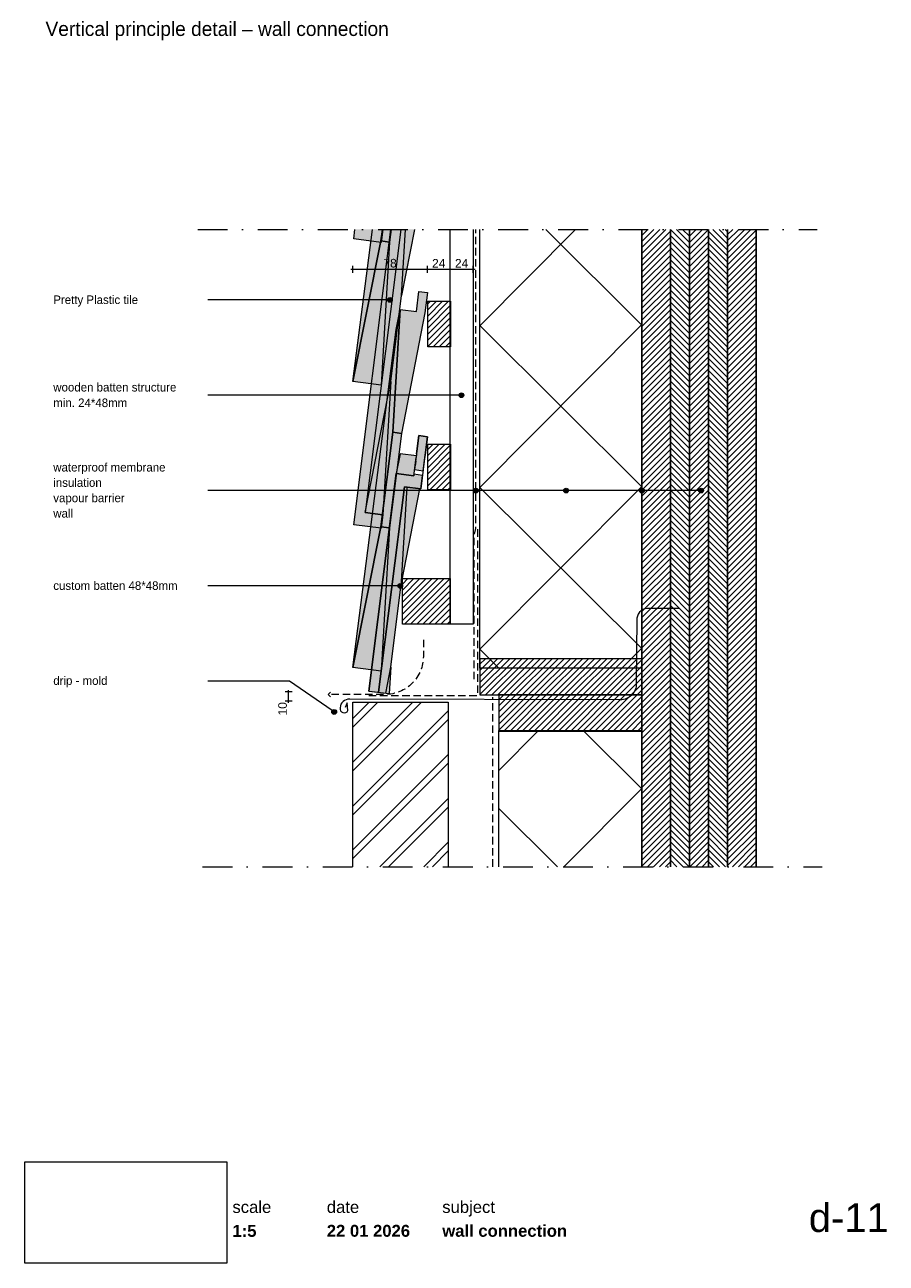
# Paper-space layout 'd-11 wall connection' of a CAD drawing. Header units: millimetres. Extents: x 14 to 194, y 11 to 271.
import ezdxf
from ezdxf.xclip import XClip

# ---------------------------------------------------------------- set-up
doc = ezdxf.new("R2010")
doc.units = ezdxf.units.MM
doc.header["$MEASUREMENT"] = 0
doc.header["$XCLIPFRAME"] = 0
for name, pattern in [('B0302', [12.51, 6.26, -3.125, 0, -3.125]), ('B0701', [2.3412, 1.56, -0.7812]), ('Wipeout_Contour', [1000, 0, -1000])]:
    doc.linetypes.add(name, pattern=pattern)
for name, color, linetype in [('#01', 7, 'Continuous'), ('00 tegels', 7, 'Continuous'), ('Dim - 1_50_100', 7, 'Continuous'), ('Info - 1_50_100', 7, 'Continuous'), ('Info - 1_5_10', 7, 'Continuous'), ('Info - Nederlands', 7, 'Continuous')]:
    doc.layers.add(name, color=color, linetype=linetype)
doc.styles.add('GENERATED_STYLE_1', font='HelveticaNeue.ttc')
doc.styles.add('GENERATED_STYLE_2', font='HelveticaNeue.ttc')
doc.styles.add('GENERATED_STYLE_3', font='Helvetica.ttc')
doc.styles.add('GENERATED_STYLE_4', font='txt')
picture_1 = doc.add_image_def('image1.png', size_in_pixel=(317, 159))
pattern_1 = [(45, (-1918.2844, -121.5242), (-0.6363961, 0.6363961), [])]
pattern_2 = [(315, (-1918.2844, -121.5242), (0.6363961, 0.6363961), [])]

# ---------------------------------------------------------------- blocks, each defined once
blk = doc.blocks.new('Drawing_1_1', base_point=(-200, 60))
at = {"color": 2, "linetype": 'Continuous', "lineweight": 0}
for s, insert, char_height, attachment_point, style in [('\\A1;{\\pql;\\fHelvetica Neue|b0|i0|c0|p0;\\W1.000000;date}', (77.08, 24.14), 2.5, 1, 'GENERATED_STYLE_1'), ('\\A1;{\\pql;\\fHelvetica Neue|b0|i0|c0|p0;\\W1.000000;subject}', (101.31, 24.14), 2.5, 1, 'GENERATED_STYLE_1'), ('\\A1;{\\pqr;\\fHelvetica Neue|b0|i0|c0|p0;\\W1.000000;d-11}', (195, 23.65), 6, 3, 'GENERATED_STYLE_1'), ('\\A1;{\\pql;\\fHelvetica Neue|b1|i0|c0|p0;\\W1.000000;1:5}', (57.28, 19.12), 2.5, 1, 'GENERATED_STYLE_2'), ('\\A1;{\\pql;\\fHelvetica Neue|b1|i0|c0|p0;\\W1.000000;22 01 2026}', (77.08, 19.14), 2.5, 1, 'GENERATED_STYLE_2'), ('\\A1;{\\pql;\\fHelvetica Neue|b1|i0|c0|p0;\\W1.000000;wall connection}', (101.31, 19.14), 2.5, 1, 'GENERATED_STYLE_2')]:
    blk.add_mtext(s, dxfattribs=dict(at, insert=insert, char_height=char_height, attachment_point=attachment_point, style=style))
at = {"color": 254, "linetype": 'Wipeout_Contour', "lineweight": 0, "ltscale": 174.062972}
blk.add_wipeout([(13.71, 11.09), (56.11, 11.09), (56.11, 32.35), (13.71, 32.35)], dxfattribs=at)
at = {"color": 2, "linetype": 'Continuous', "lineweight": 0, "insert": (57.28, 24.14), "char_height": 2.5, "attachment_point": 1, "style": 'GENERATED_STYLE_1'}
blk.add_mtext('\\A1;{\\pql;\\fHelvetica Neue|b0|i0|c0|p0;\\W1.000000;scale}', dxfattribs=at)
at = {"color": 9, "lineweight": 0}
image = blk.add_image(picture_1, insert=(13.71, 11.09), size_in_units=(42.4, 21.27), dxfattribs=at)
image.set_boundary_path([(-0.5, -0.5), (316.5, 158.5)])
blk = doc.blocks.new('Drawing_2_1', base_point=(-1918.28, -121.52))
at = {"layer": '#01', "linetype": 'Continuous', "lineweight": 0, "true_color": 0x000000}
for points in [[(89.82, 213.23), (89.86, 213.04), (89.97, 212.88), (90.13, 212.77), (90.32, 212.73), (90.51, 212.77), (90.67, 212.88), (90.78, 213.04), (90.82, 213.23), (90.78, 213.42), (90.67, 213.58), (90.51, 213.69), (90.32, 213.73), (90.13, 213.69), (89.97, 213.58), (89.86, 213.42)], [(104.82, 193.23), (104.86, 193.04), (104.97, 192.88), (105.13, 192.77), (105.32, 192.73), (105.52, 192.77), (105.68, 192.88), (105.79, 193.04), (105.82, 193.23), (105.79, 193.42), (105.68, 193.58), (105.52, 193.69), (105.32, 193.73), (105.13, 193.69), (104.97, 193.58), (104.86, 193.42)], [(107.86, 173.23), (107.9, 173.04), (108.01, 172.88), (108.17, 172.77), (108.36, 172.73), (108.55, 172.77), (108.71, 172.88), (108.82, 173.04), (108.86, 173.23), (108.82, 173.42), (108.71, 173.58), (108.55, 173.69), (108.36, 173.73), (108.17, 173.69), (108.01, 173.58), (107.9, 173.42)], [(126.8, 173.23), (126.83, 173.04), (126.94, 172.88), (127.11, 172.77), (127.3, 172.73), (127.49, 172.77), (127.65, 172.88), (127.76, 173.04), (127.8, 173.23), (127.76, 173.42), (127.65, 173.58), (127.49, 173.69), (127.3, 173.73), (127.11, 173.69), (126.94, 173.58), (126.83, 173.42)], [(142.69, 173.23), (142.73, 173.04), (142.83, 172.88), (143, 172.77), (143.19, 172.73), (143.38, 172.77), (143.54, 172.88), (143.65, 173.04), (143.69, 173.23), (143.65, 173.42), (143.54, 173.58), (143.38, 173.69), (143.19, 173.73), (143, 173.69), (142.83, 173.58), (142.73, 173.42)], [(155.13, 173.23), (155.17, 173.04), (155.27, 172.88), (155.44, 172.77), (155.63, 172.73), (155.82, 172.77), (155.98, 172.88), (156.09, 173.04), (156.13, 173.23), (156.09, 173.42), (155.98, 173.58), (155.82, 173.69), (155.63, 173.73), (155.44, 173.69), (155.27, 173.58), (155.17, 173.42)], [(92, 153.23), (92.04, 153.04), (92.15, 152.88), (92.31, 152.77), (92.5, 152.73), (92.7, 152.77), (92.86, 152.88), (92.97, 153.04), (93, 153.23), (92.97, 153.42), (92.86, 153.58), (92.7, 153.69), (92.5, 153.73), (92.31, 153.69), (92.15, 153.58), (92.04, 153.42)], [(78.13, 126.77), (78.17, 126.58), (78.28, 126.41), (78.44, 126.31), (78.63, 126.27), (78.82, 126.31), (78.98, 126.41), (79.09, 126.58), (79.13, 126.77), (79.09, 126.96), (78.98, 127.12), (78.82, 127.23), (78.63, 127.27), (78.44, 127.23), (78.28, 127.12), (78.17, 126.96)]]:
    blk.add_hatch(color=18, dxfattribs=at).paths.add_polyline_path(points)
at = {"layer": '00 tegels', "linetype": 'Continuous', "lineweight": 0, "true_color": 0xffffff}
for points in [[(86.65, 228.02), (82.56, 196.11), (88.49, 195.36), (90.23, 225.38), (90.57, 228.02)], [(92.63, 228.02), (85.14, 168.6), (88.84, 168.13), (90.49, 196.14), (92.88, 214.74), (95.46, 228.02)], [(88.49, 135.36), (90.23, 165.38), (92.74, 185.22), (97.66, 210.53), (98.2, 214.77), (96.4, 215), (95.87, 210.79), (92.48, 211.22), (91.64, 207), (82.56, 136.11)], [(92.47, 180.97), (91.65, 176.8), (95.34, 176.34), (95.87, 180.55)], [(90.17, 130.62), (90.49, 136.14), (92.88, 154.74), (96.55, 173.62), (93.39, 174.02), (87.95, 130.9)]]:
    blk.add_hatch(color=7, dxfattribs=at).paths.add_polyline_path(points)
at = {"layer": '00 tegels', "linetype": 'Continuous', "lineweight": 0, "true_color": 0xe4e7e8}
for points in [[(82.73, 166.05), (88.49, 165.32), (88.84, 168.13), (85.14, 168.6), (92.63, 228.02), (90.55, 228.02)], [(82.73, 226.05), (88.49, 225.32), (88.83, 228.02), (82.98, 228.02)], [(98.19, 184.53), (96.4, 184.76), (95.5, 177.63), (97.29, 177.4)], [(91.65, 176.8), (85.9, 131.16), (87.95, 130.9), (93.39, 174.02), (96.82, 173.59), (97.17, 176.41), (95.38, 176.64), (95.34, 176.34)]]:
    blk.add_hatch(color=254, dxfattribs=at).paths.add_polyline_path(points)
at = {"layer": 'Info - 1_50_100', "linetype": 'Continuous', "lineweight": 0, "true_color": 0x000000}
h = blk.add_hatch(dxfattribs=at)
h.set_pattern_fill('415_Isolatie_ruit_0001', color=18, style=0, pattern_type=2)
h.set_pattern_definition([(45.152, (109.188, 241.745), (-16.9703, 16.8807), []), (135.152, (109.188, 241.745), (16.9703, 17.0605), [])])
h.paths.add_polyline_path([(143.19, 228.02), (109.19, 228.02), (109.19, 135.95), (143.19, 135.95)])
h = blk.add_hatch(dxfattribs=at)
h.set_pattern_fill('310_Naaldhout__01__0001', color=18, style=0, pattern_type=2)
h.set_pattern_definition(pattern_1)
h.paths.add_polyline_path([(143.19, 94.3), (149.19, 94.3), (149.19, 228.02), (143.19, 228.02)])
h = blk.add_hatch(dxfattribs=at)
h.set_pattern_fill('310_Naaldhout__02__0001', color=18, style=0, pattern_type=2)
h.set_pattern_definition(pattern_2)
h.paths.add_polyline_path([(149.19, 94.3), (153.19, 94.3), (153.19, 228.02), (149.19, 228.02)])
h = blk.add_hatch(dxfattribs=at)
h.set_pattern_fill('310_Naaldhout__01__0001', color=18, style=0, pattern_type=2)
h.set_pattern_definition(pattern_1)
h.paths.add_polyline_path([(153.19, 94.3), (157.19, 94.3), (157.19, 228.02), (153.19, 228.02)])
h = blk.add_hatch(dxfattribs=at)
h.set_pattern_fill('310_Naaldhout__02__0001', color=18, style=0, pattern_type=2)
h.set_pattern_definition(pattern_2)
h.paths.add_polyline_path([(157.19, 94.3), (161.19, 94.3), (161.19, 228.02), (157.19, 228.02)])
h = blk.add_hatch(dxfattribs=at)
h.set_pattern_fill('310_Naaldhout__01__0001', color=18, style=0, pattern_type=2)
h.set_pattern_definition(pattern_1)
h.paths.add_polyline_path([(161.19, 94.3), (167.19, 94.3), (167.19, 228.02), (161.19, 228.02)])
h = blk.add_hatch(dxfattribs=at)
h.set_pattern_fill('310_Naaldhout__01__0001', color=18, style=0, pattern_type=2)
h.set_pattern_definition(pattern_1)
h.paths.add_polyline_path([(109.19, 137.95), (109.19, 130.35), (143.19, 130.35), (143.19, 137.95)])
h = blk.add_hatch(dxfattribs=at)
h.set_pattern_fill('310_Naaldhout__01__0001', color=18, style=0, pattern_type=2)
h.set_pattern_definition(pattern_1)
h.paths.add_polyline_path([(113.19, 130.35), (113.19, 122.75), (143.19, 122.75), (143.19, 130.35)])
h = blk.add_hatch(dxfattribs=at)
h.set_pattern_fill('145_Baksteen_0001', color=18, style=0, pattern_type=2)
h.set_pattern_definition([(45, (-1918.2844, -121.524), (-4.596194, 4.596194), []), (45, (-1919.2037, -120.605), (-4.596194, 4.596194), [])])
h.paths.add_polyline_path([(102.56, 128.81), (82.56, 128.81), (82.56, 94.3), (102.56, 94.3)])
h = blk.add_hatch(dxfattribs=at)
h.set_pattern_fill('415_Isolatie_ruit_0001', color=18, style=0, pattern_type=2)
h.set_pattern_definition([(45.152, (109.188, -25.28), (-16.9703, 16.8807), []), (135.152, (109.188, -25.28), (16.9703, 17.0605), [])])
h.paths.add_polyline_path([(113.19, 122.9), (113.19, 94.3), (143.19, 94.3), (143.19, 122.9)])
at = {"layer": 'Info - 1_5_10', "linetype": 'Continuous', "lineweight": 0, "true_color": 0x99a3a6}
h = blk.add_hatch(dxfattribs=at)
h.set_pattern_fill('310_Naaldhout__01__0001', color=253, style=0, pattern_type=2)
h.set_pattern_definition(pattern_1)
h.paths.add_polyline_path([(98.27, 212.96), (98.27, 203.36), (103.07, 203.36), (103.07, 212.96)])
h = blk.add_hatch(dxfattribs=at)
h.set_pattern_fill('310_Naaldhout__01__0001', color=253, style=0, pattern_type=2)
h.set_pattern_definition(pattern_1)
h.paths.add_polyline_path([(98.27, 182.96), (98.27, 173.36), (103.07, 173.36), (103.07, 182.96)])
h = blk.add_hatch(dxfattribs=at)
h.set_pattern_fill('310_Naaldhout__01__0001', color=253, style=0, pattern_type=2)
h.set_pattern_definition(pattern_1)
h.paths.add_polyline_path([(92.95, 154.76), (92.95, 145.16), (102.99, 145.16), (102.99, 154.76)])
at = {"layer": '#01', "color": 9, "linetype": 'Continuous', "lineweight": 0}
for p, q in [((89.82, 213.23), (52.15, 213.23)), ((104.82, 193.23), (52.15, 193.23)), ((142.69, 173.23), (52.15, 173.23)), ((107.86, 173.23), (52.15, 173.23)), ((155.13, 173.23), (64.59, 173.23)), ((126.8, 173.23), (68.97, 173.23)), ((92, 153.23), (52.15, 153.23)), ((69.26, 133.23), (52.15, 133.23)), ((78.22, 127.05), (69.26, 133.23)), ((85.9, 131.16), (90.17, 130.62)), ((167.19, 122.78), (167.19, 94.3))]:
    blk.add_line(p, q, dxfattribs=at)
at = {"layer": '#01', "color": 2, "linetype": 'B0701', "lineweight": 0, "flags": 128}
blk.add_lwpolyline([(85.9, 130.25), (108.79, 130.25), (108.79, 165.13)], dxfattribs=at)
at = {"layer": '#01', "color": 1, "linetype": 'Continuous', "lineweight": 0}
for centre in [(90.32, 213.23), (105.32, 193.23), (108.36, 173.23), (127.3, 173.23), (143.19, 173.23), (155.63, 173.23), (92.5, 153.23), (78.63, 126.77)]:
    blk.add_circle(centre, 0.5, dxfattribs=at)
at = {"layer": '00 tegels', "color": 253, "linetype": 'Continuous', "lineweight": 0, "true_color": 0x99a3a6}
for p, q in [((82.56, 196.11), (86.65, 228.02)), ((88.44, 225.61), (88.74, 228.02)), ((88.74, 228.02), (88.44, 225.61)), ((90.57, 228.02), (90.23, 225.38)), ((82.56, 196.11), (88.44, 225.61)), ((88.44, 225.61), (82.56, 196.11)), ((90.23, 225.38), (88.44, 225.61)), ((88.44, 225.61), (90.23, 225.38)), ((90.23, 225.38), (88.49, 195.36)), ((95.87, 210.79), (96.4, 215)), ((96.4, 215), (98.2, 214.77)), ((98.2, 214.77), (97.66, 210.53)), ((90.94, 185.45), (92.48, 211.22)), ((92.48, 211.22), (90.94, 185.45)), ((91.64, 207), (92.48, 211.22)), ((92.48, 211.22), (95.87, 210.79)), ((97.66, 210.53), (92.74, 185.22)), ((82.56, 136.11), (91.64, 207)), ((88.49, 195.36), (82.56, 196.11)), ((88.44, 165.61), (90.94, 185.45)), ((90.94, 185.45), (88.44, 165.61)), ((92.74, 185.22), (90.23, 165.38)), ((92.74, 185.22), (90.94, 185.45)), ((90.94, 185.45), (92.74, 185.22)), ((82.56, 136.11), (88.44, 165.61)), ((88.44, 165.61), (82.56, 136.11)), ((90.23, 165.38), (88.44, 165.61)), ((88.44, 165.61), (90.23, 165.38)), ((90.23, 165.38), (88.49, 135.36)), ((88.49, 135.36), (82.56, 136.11))]:
    blk.add_line(p, q, dxfattribs=at)
at = {"layer": '00 tegels', "color": 2, "linetype": 'Continuous', "lineweight": 0}
for p, q in [((82.73, 166.05), (90.55, 228.02)), ((82.73, 226.05), (82.98, 228.02)), ((92.63, 228.02), (85.14, 168.6)), ((88.83, 228.02), (88.49, 225.32)), ((88.49, 225.32), (82.73, 226.05)), ((95.92, 180.94), (96.4, 184.76)), ((96.4, 184.76), (98.19, 184.53)), ((98.19, 184.53), (97.71, 180.72)), ((95.34, 176.34), (95.82, 180.15)), ((97.61, 179.93), (96.82, 173.59)), ((85.9, 131.16), (91.65, 176.8)), ((91.65, 176.8), (95.34, 176.34)), ((93.39, 174.02), (87.95, 130.9)), ((96.82, 173.59), (93.39, 174.02)), ((85.14, 168.6), (88.84, 168.13)), ((88.84, 168.13), (88.49, 165.32)), ((88.49, 165.32), (82.73, 166.05))]:
    blk.add_line(p, q, dxfattribs=at)
at = {"layer": '00 tegels', "color": 9, "linetype": 'Continuous', "lineweight": 0}
for p, q in [((95.46, 228.02), (92.76, 214.15)), ((92.76, 214.15), (93.58, 228.02)), ((90.49, 196.14), (92.76, 214.15)), ((85.14, 168.6), (90.49, 196.14)), ((90.49, 196.14), (88.84, 168.13)), ((92.47, 180.97), (91.65, 176.8)), ((95.87, 180.54), (92.47, 180.97)), ((95.92, 180.94), (95.82, 180.15)), ((97.71, 180.72), (97.61, 179.93)), ((96.55, 173.62), (92.76, 154.15)), ((92.79, 154.15), (93.95, 173.95)), ((88.84, 168.13), (85.14, 168.6)), ((90.49, 136.14), (92.76, 154.15)), ((89.44, 130.71), (90.49, 136.14)), ((90.49, 136.14), (90.17, 130.62))]:
    blk.add_line(p, q, dxfattribs=at)
at = {"layer": '00 tegels', "color": 2, "linetype": 'Continuous', "lineweight": 0, "flags": 128}
for points in [[(98.19, 184.53), (96.4, 184.76), (95.5, 177.63), (97.29, 177.4)], [(91.65, 176.8), (85.9, 131.16), (87.95, 130.9), (93.39, 174.02), (96.82, 173.59), (97.17, 176.41), (95.38, 176.64), (95.34, 176.34)]]:
    blk.add_lwpolyline(points, close=True, dxfattribs=at)
at = {"layer": '00 tegels', "color": 9, "linetype": 'Continuous', "lineweight": 0, "flags": 128}
for points in [[(95.87, 180.54), (92.47, 180.97), (91.65, 176.8)], [(95.73, 179.42), (95.6, 178.42)], [(96.55, 173.62), (92.76, 154.15), (93.93, 173.95)], [(90.49, 136.14), (92.76, 154.15)]]:
    blk.add_lwpolyline(points, dxfattribs=at)
at = {"layer": 'Dim - 1_50_100', "color": 1, "linetype": 'Continuous', "lineweight": 0}
for p, q in [((82.16, 219.66), (82.56, 219.66)), ((82.56, 218.91), (82.56, 220.41)), ((82.56, 219.66), (98.19, 219.66)), ((98.19, 218.91), (98.19, 220.41)), ((98.19, 219.66), (102.99, 219.66)), ((102.99, 218.91), (102.99, 220.41)), ((102.99, 219.66), (107.79, 219.66)), ((107.79, 218.91), (107.79, 220.41)), ((107.79, 219.66), (108.19, 219.66)), ((69.83, 130.96), (68.33, 130.96)), ((69.08, 130.96), (69.08, 131.36)), ((69.08, 129.05), (69.08, 130.96)), ((69.83, 129.05), (68.33, 129.05)), ((69.08, 128.65), (69.08, 129.05))]:
    blk.add_line(p, q, dxfattribs=at)
at = {"layer": 'Info - 1_50_100', "color": 3, "linetype": 'Continuous', "lineweight": 0}
blk.add_line((143.19, 130.38), (143.19, 228.02), dxfattribs=at)
at = {"layer": 'Info - 1_50_100', "color": 9, "linetype": 'Continuous', "lineweight": 0}
for q in [(77.85, 130.94), (77.85, 129.94)]:
    blk.add_line((77.35, 130.44), q, dxfattribs=at)
at = {"layer": 'Info - 1_50_100', "color": 9, "linetype": 'Continuous', "lineweight": 0, "flags": 128}
for points in [[(107.79, 228.02), (107.79, 145.16), (102.99, 145.16), (102.99, 228.02)], [(143.19, 94.3), (143.19, 228.02)], [(149.19, 228.02), (149.19, 94.3)], [(149.19, 94.3), (149.19, 228.02)], [(153.19, 228.02), (153.19, 94.3)], [(153.19, 94.3), (153.19, 228.02)], [(157.19, 228.02), (157.19, 94.3)], [(157.19, 94.3), (157.19, 228.02)], [(161.19, 228.02), (161.19, 94.3)], [(161.19, 94.3), (161.19, 228.02)], [(167.19, 228.02), (167.19, 94.3)]]:
    blk.add_lwpolyline(points, dxfattribs=at)
at = {"layer": 'Info - 1_50_100', "color": 2, "linetype": 'B0701', "lineweight": 0, "flags": 128}
for points in [[(108.03, 133.65), (108.03, 163.77), (108.36, 165.29), (108.36, 228.02)], [(111.94, 94.3), (111.94, 129.85)]]:
    blk.add_lwpolyline(points, dxfattribs=at)
at = {"layer": 'Info - 1_50_100', "color": 1, "linetype": 'Continuous', "lineweight": 0, "flags": 128}
for points in [[(143.19, 228.02), (143.19, 135.95), (109.19, 135.95), (109.19, 228.02)], [(113.19, 94.3), (113.19, 122.9), (143.19, 122.9), (143.19, 94.3)]]:
    blk.add_lwpolyline(points, dxfattribs=at)
at = {"layer": 'Info - 1_50_100', "color": 4, "linetype": 'Continuous', "lineweight": 0, "flags": 128}
for points in [[(143.19, 228.02), (143.19, 94.3)], [(167.19, 94.3), (167.19, 228.02)]]:
    blk.add_lwpolyline(points, dxfattribs=at)
at = {"layer": 'Info - 1_50_100', "color": 1, "linetype": 'Continuous', "lineweight": 0, "flags": 128}
blk.add_lwpolyline([(150.94, 148.49), (144.75, 148.47, 0.414214), (142.15, 146.46), (142.03, 132.39, -0.414214), (138.35, 129.34), (81.9, 129.45, 0.413443), (79.86, 127.64, 0.863633), (81.52, 127.06), (81.35, 128.69), (80.91, 127.68)], format="xyb", dxfattribs=at)
at = {"layer": 'Info - 1_50_100', "color": 9, "linetype": 'B0701', "lineweight": 0, "flags": 128}
blk.add_lwpolyline([(97.34, 141.93), (97.34, 138.44, -0.414214), (89.34, 130.44), (77.35, 130.44)], format="xyb", dxfattribs=at)
at = {"layer": 'Info - 1_50_100', "color": 2, "linetype": 'Continuous', "lineweight": 0, "flags": 128}
for points in [[(109.19, 137.95), (109.19, 130.35), (143.19, 130.35), (143.19, 137.95)], [(113.19, 130.35), (113.19, 122.75), (143.19, 122.75), (143.19, 130.35)]]:
    blk.add_lwpolyline(points, close=True, dxfattribs=at)
blk.add_lwpolyline([(82.56, 94.3), (82.56, 128.81), (102.56, 128.81), (102.56, 94.3)], dxfattribs=at)
at = {"layer": 'Info - 1_5_10', "color": 1, "linetype": 'Continuous', "lineweight": 0, "flags": 128}
for points in [[(98.27, 212.96), (103.07, 212.96), (103.07, 203.36), (98.27, 203.36)], [(98.27, 182.96), (103.07, 182.96), (103.07, 173.36), (98.27, 173.36)], [(92.95, 154.76), (102.99, 154.76), (102.99, 145.16), (92.95, 145.16)]]:
    blk.add_lwpolyline(points, close=True, dxfattribs=at)
at = {"layer": 'Dim - 1_50_100', "color": 2, "linetype": 'Continuous', "lineweight": 0, "char_height": 1.8, "width": 2.8266, "attachment_point": 7, "style": 'GENERATED_STYLE_3'}
for s, insert in [('\\A1;{\\pql;\\fHelvetica|b0|i0|c0|p0;\\W1.000000;78}', (88.96, 220.02)), ('\\A1;{\\pql;\\fHelvetica|b0|i0|c0|p0;\\W1.000000;24}', (99.17, 220.02)), ('\\A1;{\\pql;\\fHelvetica|b0|i0|c0|p0;\\W1.000000;24}', (103.97, 220.02))]:
    blk.add_mtext(s, dxfattribs=dict(at, insert=insert))
at = {"layer": 'Dim - 1_50_100', "color": 2, "linetype": 'Continuous', "lineweight": 0, "insert": (68.72, 126.03), "char_height": 1.8, "width": 2.8266, "attachment_point": 7, "rotation": 90, "style": 'GENERATED_STYLE_3'}
blk.add_mtext('\\A1;{\\pql;\\fHelvetica|b0|i0|c0|p0;\\W1.000000;10}', dxfattribs=at)
at = {"layer": 'Info - Nederlands', "color": 2, "linetype": 'Continuous', "lineweight": 0, "char_height": 1.8, "attachment_point": 4, "style": 'GENERATED_STYLE_4'}
for s, insert in [('\\A1;{\\pql;\\fWork Sans|b0|i0|c0|p0;\\W1.000000;Pretty Plastic tile }', (19.69, 213)), ('\\A1;{\\pql;\\fWork Sans|b0|i0|c0|p0;\\W1.000000;drip - mold}', (19.69, 133.08))]:
    blk.add_mtext(s, dxfattribs=dict(at, insert=insert))
at = {"layer": 'Info - Nederlands', "color": 2, "linetype": 'Continuous', "lineweight": 0, "char_height": 1.8, "width": 30.8877, "attachment_point": 4, "style": 'GENERATED_STYLE_4'}
for s, insert, line_spacing_factor in [('\\A1;{\\pql;\\fWork Sans|b0|i0|c0|p0;\\W1.000000;wooden batten structure\\P\\pql;\\fWork Sans|b0|i0|c0|p0;\\W1.000000;min. 24*48mm}', (19.69, 193.27), 1.089132), ('\\A1;{\\pql;\\fWork Sans|b0|i0|c0|p0;\\W1.000000;custom batten 48*48mm}', (19.69, 153.27), 1.144272)]:
    blk.add_mtext(s, dxfattribs=dict(at, insert=insert, line_spacing_factor=line_spacing_factor))
at = {"layer": 'Info - Nederlands', "color": 2, "linetype": 'Continuous', "lineweight": 0, "insert": (19.69, 173.28), "char_height": 1.8, "attachment_point": 4, "line_spacing_factor": 1.07353, "style": 'GENERATED_STYLE_4'}
blk.add_mtext('\\A1;{\\pql;\\fWork Sans|b0|i0|c0|p0;\\W1.000000;waterproof membrane\\P\\pql;\\fWork Sans|b0|i0|c0|p0;\\W1.000000;insulation\\P\\pql;\\fWork Sans|b0|i0|c0|p0;\\W1.000000;vapour barrier\\P\\pql;\\fWork Sans|b0|i0|c0|p0;\\W1.000000;wall}', dxfattribs=at)

psp = doc.layouts.new('d-11 wall connection')

# ---------------------------------------------------------------- linework, layer by layer
at = {"layer": '#01', "color": 3, "linetype": 'B0302', "lineweight": 0}
for p, q in [((50, 228.02), (180, 228.02)), ((51.01, 94.3), (181.01, 94.3))]:
    psp.add_line(p, q, dxfattribs=at)

# ---------------------------------------------------------------- block references
at = {"color": 4, "linetype": 'Continuous', "lineweight": 0}
ref = psp.add_blockref('Drawing_2_1', (-1918.28, -121.52), dxfattribs=at)
XClip(ref).set_block_clipping_path([(13.8056153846, 94.2964502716), (197.2042659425, 228.0214961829)])
ref = psp.add_blockref('Drawing_1_1', (-200, 60), dxfattribs=at)
XClip(ref).set_block_clipping_path([(-287.3178906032, -75.7273941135), (502.7286062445, 56.3449743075)])

# ---------------------------------------------------------------- texts
at = {"layer": 'Info - 1_5_10', "color": 2, "linetype": 'Continuous', "lineweight": 0, "insert": (18.06, 267.72), "char_height": 3, "attachment_point": 7, "style": 'GENERATED_STYLE_4'}
psp.add_mtext('\\A1;{\\pql;\\fWork Sans|b0|i0|c0|p0;\\W1.000000;Vertical principle detail – wall connection}', dxfattribs=at)

doc.saveas('drawing.dxf')
